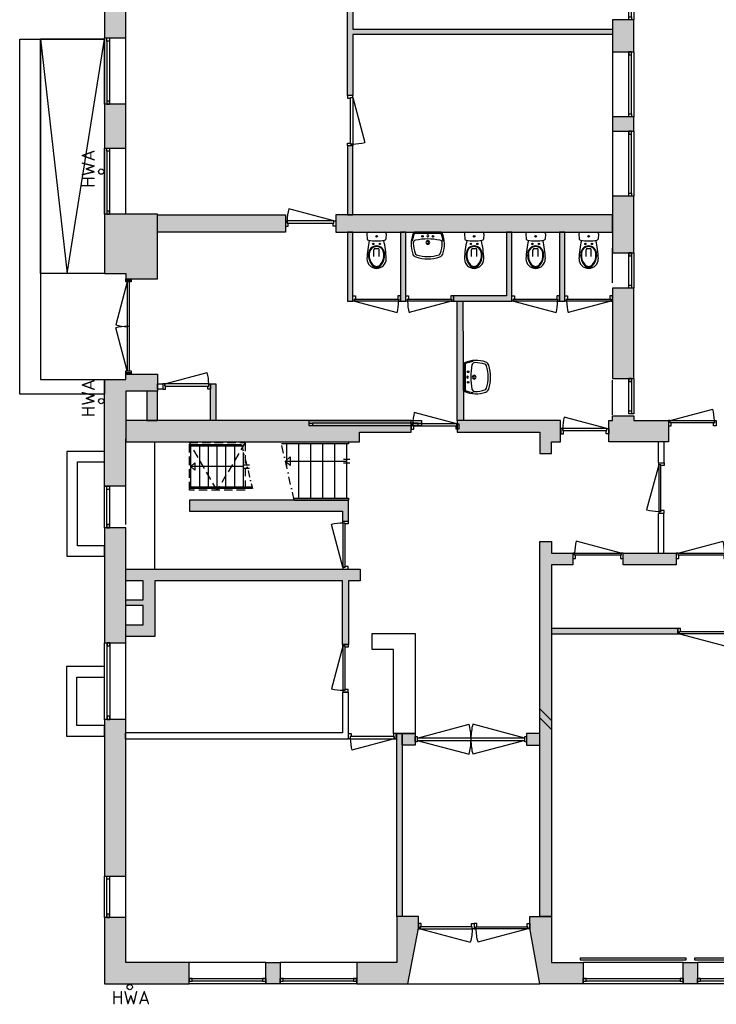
# Model space of a CAD drawing. Header units: millimetres. Extents: x 54560 to 88015, y 59799 to 99907.
# Tile 1 of 3: x 54560 to 67697, y 59819 to 78387. Entities that reach past the tile are written whole.
import ezdxf

# ---------------------------------------------------------------- set-up
doc = ezdxf.new("R2010")
doc.units = ezdxf.units.MM
doc.header["$LTSCALE"] = 100
doc.linetypes.add('DASHDOT', pattern=[25.4, 12.7, -6.35, 0, -6.35])
doc.linetypes.add('HIDDEN2', pattern=[4.7625, 3.175, -1.5875])
for name, color, linetype in [('AA21----_BUITENWAND', 252, 'Continuous'), ('AA22----_BINNENWAND', 254, 'Continuous'), ('AL21----_BUITENWAND', 3, 'Continuous'), ('AL22----_BINNENWAND', 2, 'Continuous'), ('AL24----_TRAPPEN', 1, 'Continuous'), ('AL31----_BUITENKOZIJNEN', 1, 'Continuous'), ('AL31----_DRAAIRICHTING', 8, 'HIDDEN2'), ('AL32----_BINNENKOZIJNEN', 1, 'Continuous'), ('AL34----_BALUSTRADES', 2, 'Continuous'), ('AL51----_RADIATOREN', 7, 'Continuous'), ('AL52----_RIOLERING', 1, 'Continuous'), ('AL72----_BALIE', 240, 'Continuous'), ('AL74----_SANITAIR', 7, 'Continuous'), ('AT52----_RIOLERING', 7, 'Continuous'), ('FM', 7, 'Continuous'), ('UNUSEDHATCH', 8, 'Continuous')]:
    doc.layers.add(name, color=color, linetype=linetype)
doc.styles.add('KW1C', font='isocpeur.ttf', dxfattribs={"height": 250})

# ---------------------------------------------------------------- blocks, each defined once
blk = doc.blocks.new('*U2')
blk.add_line((-35, 50), (-838, 265))
for points in [[(-900, -50), (-850, -50), (-850, 9), (-865, 9), (-865, 50), (-900, 50)], [(-865, 50), (-865, 9), (-35, 9), (-35, 50), (-865, 50)], [(0, -50), (-50, -50), (-50, 9), (-35, 9), (-35, 50), (0, 50)]]:
    blk.add_lwpolyline(points, close=True)
blk.add_arc((15, 50), 880, 165.8426, 180)
blk = doc.blocks.new('*U6')
blk.add_line((915, 100), (65, 328))
for points in [[(0, 0), (50, 0), (50, 59), (35, 59), (35, 100), (0, 100)], [(35, 100), (35, 59), (915, 59), (915, 100), (35, 100)], [(950, 0), (900, 0), (900, 59), (915, 59), (915, 100), (950, 100)]]:
    blk.add_lwpolyline(points, close=True)
blk.add_arc((915, 100), 880, 165, 180)
blk = doc.blocks.new('*U35')
blk.add_line((-36, -50), (-981, -303))
for points in [[(-1051, 50), (-1051, -50), (-1016, -50), (-1016, -9), (-1001, -9), (-1001, 50)], [(-1, 50), (-1, -50), (-36, -50), (-36, -9), (-51, -9), (-51, 50)], [(-1016, -9), (-36, -9), (-36, -50), (-1016, -50)]]:
    blk.add_lwpolyline(points, close=True)
blk.add_arc((-86, -50), 930, 180, 195.7973)
blk = doc.blocks.new('*U3')
blk.add_line((-865, 50), (-62, 265))
for points in [[(-900, -50), (-850, -50), (-850, 9), (-865, 9), (-865, 50), (-900, 50)], [(-865, 50), (-865, 9), (-35, 9), (-35, 50), (-865, 50)], [(0, -50), (-50, -50), (-50, 9), (-35, 9), (-35, 50), (0, 50)]]:
    blk.add_lwpolyline(points, close=True)
blk.add_arc((-915, 50), 880, 0, 14.1574)
blk = doc.blocks.new('*U10')
blk.add_line((915, 0), (65, -228))
for points in [[(0, 100), (50, 100), (50, 41), (35, 41), (35, 0), (0, 0)], [(35, 0), (35, 41), (915, 41), (915, 0), (35, 0)], [(950, 100), (900, 100), (900, 41), (915, 41), (915, 0), (950, 0)]]:
    blk.add_lwpolyline(points, close=True)
blk.add_arc((915, 0), 880, 180, 195)
blk = doc.blocks.new('*U12')
blk.add_line((-865, -50), (-62, -265))
for points in [[(-900, 50), (-850, 50), (-850, -9), (-865, -9), (-865, -50), (-900, -50)], [(0, 50), (-50, 50), (-50, -9), (-35, -9), (-35, -50), (0, -50)], [(-865, -50), (-865, -9), (-35, -9), (-35, -50), (-865, -50)]]:
    blk.add_lwpolyline(points, close=True)
blk.add_arc((-915, -50), 880, 345.8426, 0)
blk = doc.blocks.new('*U1')
blk.add_line((-35, -50), (-838, -265))
for points in [[(-900, 50), (-850, 50), (-850, -9), (-865, -9), (-865, -50), (-900, -50)], [(0, 50), (-50, 50), (-50, -9), (-35, -9), (-35, -50), (0, -50)], [(-865, -50), (-865, -9), (-35, -9), (-35, -50), (-865, -50)]]:
    blk.add_lwpolyline(points, close=True)
blk.add_arc((15, -50), 880, 180, 194.1574)
blk = doc.blocks.new('wc10')
at = {"lineweight": -3}
for points in [[(-453, 50), (-330, 50)], [(-305, 25), (-305, -25)], [(-27, 183), (-127, 177)], [(0, 158), (0, 0), (0, -158)], [(-453, -50), (-330, -50)], [(-27, -183), (-127, -177)]]:
    blk.add_lwpolyline(points, dxfattribs=at)
for centre, radius in [((-218, 62), 12.5), ((-218, 62), 10), ((-75, 0), 15), ((-75, 0), 12.5), ((-75, 0), 10), ((-218, -62), 12.5), ((-218, -62), 10)]:
    blk.add_circle(centre, radius, dxfattribs=at)
for centre, radius, start, end in [((-498, 0), 182, 90, 270), ((-556, 0), 106, 134.7603, 225.2397), ((-549, 0), 93.8, 126.8699, 233.1301), ((-434, -138), 289, 84.2072, 132.6627), ((-433, -125), 264, 83.9494, 130.7587), ((-590, -1815), 2000, 77.3702, 87.3571), ((-405, 0), 150, 270, 90), ((-405, 0), 138, 270, 90), ((-330, 25), 25, 0, 90), ((763, 0), 926, 170.5735, 189.4265), ((-125, 152), 25, 93.8141, 180), ((-25, 158), 25, 0, 93.8141), ((-434, 138), 289, 227.3373, 275.7928), ((-433, 125), 264, 229.2413, 276.0507), ((-590, 1815), 2000, 272.6429, 282.6298), ((-330, -25), 25, 270, 0), ((-125, -152), 25, 180, 266.1858), ((-25, -158), 25, 266.1859, 0)]:
    blk.add_arc(centre, radius, start, end, dxfattribs=at)
blk = doc.blocks.new('wt10')
at = {"lineweight": -3}
blk.add_lwpolyline([(-270, -12, 0.195425), (-282, -411, 0.228995), (-225, -465, 0.080846), (0, -500, 0.080846), (225, -465, 0.228995), (282, -411, 0.195425), (270, -12, 0.296797), (251, 0), (0, 0), (-251, 0, 0.296797)], format="xyb", close=True, dxfattribs=at)
blk.add_lwpolyline([(248, -20), (0, -20), (-248, -20)], dxfattribs=at)
for centre in [(-100, -77), (100, -77)]:
    blk.add_circle(centre, 15, dxfattribs=at)
for centre, radius, start, end in [((215, -226), 510, 156.4916, 173.6741), ((-219, -203), 55, 101.8459, 183.0968), ((-248, -25), 5, 90.0001, 156.4916), ((7, -1280), 1155, 90.3558, 101.8459), ((0, -192), 36, 90, 270), ((0, -192), 23, 90, 270), ((0, -67), 17.5, 90, 270), ((0, -67), 17.5, 270, 90), ((-7, -1280), 1155, 78.1541, 89.6442), ((0, -192), 36, 270, 90), ((0, -192), 23, 270, 90), ((219, -203), 55, 356.9032, 78.1541), ((248, -25), 5, 23.5084, 89.9999), ((-215, -226), 510, 6.3259, 23.5084), ((515, -163), 790, 183.0968, 196.903), ((-515, -163), 790, 343.097, 356.9032), ((-198, -380), 45, 196.903, 252.0621), ((-7, 210), 665, 252.0621, 270.5662), ((7, 210), 665, 269.4338, 287.9379), ((198, -380), 45, 287.9379, 343.097)]:
    blk.add_arc(centre, radius, start, end, dxfattribs=at)
blk = doc.blocks.new('*U16')
at = {"layer": 'AL32----_BINNENKOZIJNEN'}
for points in [[(-2065, 21), (-1085, 283)], [(-35, 21), (-1015, 283)], [(-1050, 21), (-1050, -21)], [(-2065, -21), (-1085, -283)], [(-35, -21), (-1015, -283)]]:
    blk.add_lwpolyline(points, dxfattribs=at)
for points in [[(-2100, 50), (-2065, 50), (-2065, -50), (-2100, -50)], [(-2065, 21), (-2065, -21), (-35, -21), (-35, 21)], [(-35, 50), (0, 50), (0, -50), (-35, -50)]]:
    blk.add_lwpolyline(points, close=True, dxfattribs=at)
for centre, start, end in [((-2065, 21), 359.9993, 15), ((-35, 21), 165, 180.0007), ((-2065, -21), 345, 0.0007), ((-35, -21), 179.9993, 195)]:
    blk.add_arc(centre, 1015, start, end, dxfattribs=at)
blk = doc.blocks.new('HWA riolering')
at = {"layer": 'AL52----_RIOLERING'}
blk.add_circle((0, 0), 50, dxfattribs=at)
blk = doc.blocks.new('*U30')
at = {"layer": 'AL31----_BUITENKOZIJNEN'}
for points in [[(-1750, 50), (-1715, 50), (-1715, -50), (-1750, -50)], [(-1715, 21), (-1715, -21), (-35, -21), (-35, 21)], [(-35, 50), (0, 50), (0, -50), (-35, -50)]]:
    blk.add_lwpolyline(points, close=True, dxfattribs=at)
for points in [[(-875, 21), (-875, -21)], [(-1715, -21), (-904, -238)], [(-35, -21), (-846, -238)]]:
    blk.add_lwpolyline(points, dxfattribs=at)
for centre, start, end in [((-1715, -21), 345, 0), ((-35, -21), 180, 195)]:
    blk.add_arc(centre, 840, start, end, dxfattribs=at)
blk = doc.blocks.new('trap_k0')
at = {"lineweight": -3}
blk.add_line((1011, 415), (30, 415), dxfattribs=at)
for points in [[(989, 800), (0, 800), (0, 830)], [(0, 800), (0, 830), (982, 830)], [(30, 30), (30, 800)], [(195, 30), (195, 800)], [(360, 30), (360, 800)], [(525, 30), (525, 800)], [(690, 30), (690, 800)], [(855, 30), (855, 800)], [(1020, 30), (1020, 678)], [(1036, 445), (1136, 445)], [(1036, 385), (1136, 385)], [(1190, 0), (0, 0), (0, 30), (1183, 30)]]:
    blk.add_lwpolyline(points, dxfattribs=at)
at = {"linetype": 'DASHDOT', "lineweight": -3, "ltscale": 0.1}
blk.add_lwpolyline([(982, 830), (1190, 0)], dxfattribs=at)
at = {"lineweight": -3}
blk.add_lwpolyline([(30, 415), (105, 483), (105, 347)], close=True, dxfattribs=at)
blk = doc.blocks.new('trap18')
at = {"lineweight": -3}
blk.add_line((-1000, -306), (-30, -306), dxfattribs=at)
for points in [[(-1069, 0), (0, 0), (0, -30), (-1062, -30)], [(-980, -30), (-980, -395)], [(-790, -30), (-790, -895)], [(-600, -30), (-600, -895)], [(-410, -30), (-410, -895)], [(-220, -30), (-220, -895)], [(-30, -30), (-30, -895)], [(-80, -276), (20, -276)], [(-80, -336), (20, -336)], [(-867, -895), (0, -895), (0, -925)], [(0, -895), (0, -925), (-861, -925)]]:
    blk.add_lwpolyline(points, dxfattribs=at)
at = {"linetype": 'DASHDOT', "lineweight": -3, "ltscale": 0.1}
blk.add_lwpolyline([(-861, -925), (-1069, 0)], dxfattribs=at)
at = {"lineweight": -3}
blk.add_lwpolyline([(-1000, -306), (-925, -238), (-925, -375)], close=True, dxfattribs=at)
blk = doc.blocks.new('31_buitenkozijn_b2115')
at = {"layer": 'AL31----_BUITENKOZIJNEN', "lineweight": -3}
for points in [[(1057.5, 0), (-1057.5, 0), (-1057.5, 100), (1057.5, 100)], [(-997.5, 50), (-997.5, 0), (-1057.5, 0), (-1057.5, 50)], [(1057.5, 50), (1057.5, 0), (997.5, 0), (997.5, 50)]]:
    blk.add_lwpolyline(points, close=True, dxfattribs=at)
blk.add_lwpolyline([(997.5, 50), (-997.5, 50)], dxfattribs=at)
blk = doc.blocks.new('31_buitenkozijn_b1230')
at = {"layer": 'AL31----_BUITENKOZIJNEN', "lineweight": -3}
for points in [[(615, 0), (-615, 0), (-615, 95), (615, 95)], [(-615, 0), (-555, 0), (-555, 50), (-615, 50)], [(615, 50), (615, 0), (555, 0), (555, 50)]]:
    blk.add_lwpolyline(points, close=True, dxfattribs=at)
blk.add_lwpolyline([(555, 50), (-555, 50)], dxfattribs=at)
blk = doc.blocks.new('31_buitenkozijn_b1440')
at = {"layer": 'AL31----_BUITENKOZIJNEN', "lineweight": -3}
for points in [[(-722.5, -50), (-662.5, -50), (-662.5, 0), (-722.5, 0)], [(-722.5, 0), (722.5, 0), (722.5, -100), (-722.5, -100)], [(662.5, -50), (722.5, -50), (722.5, 0), (662.5, 0)]]:
    blk.add_lwpolyline(points, close=True, dxfattribs=at)
blk.add_lwpolyline([(662.5, -50), (-662.5, -50)], dxfattribs=at)
blk = doc.blocks.new('31_buitenkozijn_b1890')
at = {"layer": 'AL31----_BUITENKOZIJNEN', "lineweight": -3}
for points in [[(945, 0), (-945, 0), (-945, 100), (945, 100)], [(-885, 50), (-945, 50), (-945, 0), (-885, 0)], [(945, 50), (885, 50), (885, 0), (945, 0)]]:
    blk.add_lwpolyline(points, close=True, dxfattribs=at)
blk.add_lwpolyline([(-885, 50), (885, 50)], dxfattribs=at)
blk = doc.blocks.new('*U49')
at = {"layer": 'AL31----_BUITENKOZIJNEN', "lineweight": -3, "rotation": 180}
blk.add_blockref('31_buitenkozijn_b1890', (-5, 50), dxfattribs=at)
blk = doc.blocks.new('*U50')
at = {"layer": 'AL31----_BUITENKOZIJNEN', "color": 0, "linetype": 'ByBlock', "lineweight": -2, "transparency": 16777216}
for p in [(0, 0), (2155, 0), (4310, 0)]:
    blk.add_blockref('*U49', p, dxfattribs=at)
blk = doc.blocks.new('31_buitenkozijn_b0780')
at = {"layer": 'AL31----_BUITENKOZIJNEN', "lineweight": -3}
for points in [[(-390, 95), (390, 95), (390, 0), (-390, 0)], [(-390, 0), (-330, 0), (-330, 50), (-390, 50)], [(390, 50), (390, 0), (330, 0), (330, 50)]]:
    blk.add_lwpolyline(points, close=True, dxfattribs=at)
blk.add_lwpolyline([(-390, 50), (390, 50)], dxfattribs=at)
blk = doc.blocks.new('31_buitenkozijn_b0670')
at = {"layer": 'AL31----_BUITENKOZIJNEN', "lineweight": -3}
for points in [[(-335, 95), (335, 95), (335, 0), (-335, 0)], [(-335, 0), (-275, 0), (-275, 50), (-335, 50)], [(335, 50), (335, 0), (275, 0), (275, 50)]]:
    blk.add_lwpolyline(points, close=True, dxfattribs=at)
blk.add_lwpolyline([(-335, 50), (335, 50)], dxfattribs=at)
blk = doc.blocks.new('31_buitenkozijn_b1250')
at = {"layer": 'AL31----_BUITENKOZIJNEN', "lineweight": -3}
for points in [[(625, 0), (-625, 0), (-625, 95), (625, 95)], [(-625, 0), (-565, 0), (-565, 50), (-625, 50)], [(625, 50), (625, 0), (565, 0), (565, 50)]]:
    blk.add_lwpolyline(points, close=True, dxfattribs=at)
blk.add_lwpolyline([(565, 50), (-565, 50)], dxfattribs=at)
blk = doc.blocks.new('*U104')
at = {"layer": 'AL32----_BINNENKOZIJNEN'}
for points in [[(-950, -50), (-915, -50), (-915, -9), (-900, -9), (-900, 50), (-950, 50)], [(-50, 50), (-50, -9), (-35, -9), (-35, -50), (0, -50), (0, 50)], [(-915, -9), (-35, -9), (-35, -50), (-915, -50)]]:
    blk.add_lwpolyline(points, close=True, dxfattribs=at)
blk.add_lwpolyline([(-915, -50), (-65, -278)], dxfattribs=at)
blk.add_arc((-915, -50), 880, 345, 359.9987, dxfattribs=at)
blk = doc.blocks.new('*U106')
at = {"layer": 'AL32----_BINNENKOZIJNEN'}
for points in [[(-950, -50), (-915, -50), (-915, -9), (-900, -9), (-900, 50), (-950, 50)], [(-50, 50), (-50, -9), (-35, -9), (-35, -50), (0, -50), (0, 50)], [(-915, -9), (-35, -9), (-35, -50), (-915, -50)]]:
    blk.add_lwpolyline(points, close=True, dxfattribs=at)
blk.add_lwpolyline([(-35, -50), (-885, -277)], dxfattribs=at)
blk.add_arc((-35, -51), 880, 179.9276, 194.9263, dxfattribs=at)

msp = doc.modelspace()

# ---------------------------------------------------------------- hatches: boundary and pattern name
at = {"layer": 'AA21----_BUITENWAND'}
h = msp.add_hatch(color=256, dxfattribs=at)
h.dxf.hatch_style = 1
h.paths.add_polyline_path([(56160, 66637), (56560, 66637), (56560, 68807), (56160, 68807)])
h.paths.add_polyline_path([(56560, 71382), (56557, 69587), (56160, 69587), (56160, 71602), (56560, 71602), (56560, 71702), (57160, 71702), (57160, 71382)])
h.paths.add_polyline_path([(56160, 73602), (56560, 73602), (56560, 73502), (57160, 73502), (57160, 74717), (56160, 74717)])
h.paths.add_polyline_path([(56160, 99907), (56160, 98007), (56480, 98007), (56480, 99507), (60780, 99507), (60780, 99907)])
h.paths.add_polyline_path([(56160, 87372), (56160, 84732), (56560, 84732), (56560, 85357), (56445, 85357), (56445, 86917), (56560, 86917), (56560, 87372)])
h.paths.add_polyline_path([(56560, 89157), (56560, 91797), (56160, 91797), (56164, 89157)])
h.paths.add_polyline_path([(56560, 82942), (56160, 82942), (56160, 80117), (56560, 80117)])
h.paths.add_polyline_path([(56560, 78867), (56160, 78867), (56160, 78042), (56560, 78042)])
h.paths.add_polyline_path([(56160, 75967), (56560, 75967), (56560, 76792), (56160, 76792)])
h.paths.add_polyline_path([(56160, 93582), (56160, 96217), (56480, 96217), (56480, 94217), (56560, 94217), (56560, 93582)])
h = msp.add_hatch(color=256, dxfattribs=at)
h.dxf.hatch_style = 1
h.paths.add_polyline_path([(66140, 84607), (66140, 87307), (65740, 87307), (65740, 86917), (65855, 86917), (65855, 85357), (65740, 85357), (65740, 84607)])
h.paths.add_polyline_path([(66140, 73322), (65740, 73322), (65740, 71622), (66140, 71622)])
h.paths.add_polyline_path([(66140, 75057), (65740, 75057), (65740, 73992), (66140, 73992)])
h.paths.add_polyline_path([(66140, 76552), (65740, 76552), (65740, 76287), (66140, 76287)])
h.paths.add_polyline_path([(66140, 78382), (65740, 78382), (65740, 77782), (66140, 77782)])
h.paths.add_polyline_path([(66140, 79612), (66140, 79877), (65740, 79877), (65740, 79612)])
h.paths.add_polyline_path([(66140, 82807), (65740, 82807), (65740, 81107), (66140, 81107)])
h.paths.add_polyline_path([(65740, 91807), (65740, 89107), (66140, 89107), (66140, 91807)])
h.paths.add_polyline_path([(66140, 96307), (65700, 96307), (65700, 95517), (65810, 95517), (65810, 94217), (65740, 94217), (65740, 93607), (66140, 93607)])
h.paths.add_polyline_path([(65700, 99507), (65700, 98107), (66140, 98107), (66140, 99907), (61575, 99907), (61575, 99507)])
h = msp.add_hatch(color=256, dxfattribs=at)
h.dxf.hatch_style = 1
h.paths.add_polyline_path([(86195, 73227), (86825, 73227), (86825, 72827), (86195, 72828)])
h.paths.add_polyline_path([(85525, 73227), (85000, 73227), (85000, 72827), (85525, 72827)])
h.paths.add_polyline_path([(83715, 72442), (83715, 72827), (83885, 72827), (83885, 73227), (83315, 73227), (83315, 72442)])
h.paths.add_polyline_path([(83315, 71322), (83315, 70827), (83205, 70827), (83205, 70427), (83715, 70427), (83715, 71322)])
h.paths.add_polyline_path([(80340, 70827), (80340, 70427), (81405, 70427), (81405, 70827)])
h.paths.add_polyline_path([(77860, 70827), (77860, 70427), (79220, 70427), (79220, 70827)])
h.paths.add_polyline_path([(75370, 70827), (76735, 70827), (76735, 70427), (75370, 70427)])
h.paths.add_polyline_path([(72885, 70827), (74250, 70827), (74250, 70427), (72885, 70427)])
h.paths.add_polyline_path([(70400, 70827), (71765, 70827), (71765, 70427), (70400, 70427)])
h.paths.add_polyline_path([(68600, 70827), (69280, 70827), (69280, 70427), (68600, 70427)])
h.paths.add_polyline_path([(65668, 70827), (65740, 70827), (65740, 70917), (66140, 70917), (66140, 70827), (66795, 70827), (66795, 70427), (65668, 70427)])
h = msp.add_hatch(color=256, dxfattribs=at)
h.dxf.hatch_style = 1
h.paths.add_polyline_path([(56160, 62237), (56560, 62237), (56560, 65192), (56160, 65192)])
h = msp.add_hatch(color=256, dxfattribs=at)
h.dxf.hatch_style = 1
h.paths.add_polyline_path([(56160, 60207), (57755, 60207), (57755, 60607), (56560, 60607), (56560, 61457), (56160, 61457)])
h.paths.add_polyline_path([(59470, 60205), (59200, 60207), (59200, 60607), (59470, 60607)])
h.paths.add_polyline_path([(61770, 60206), (61880, 60206), (62080, 61257), (62080, 61477), (61670, 61477), (61670, 60607), (60915, 60607), (60915, 60207), (61770, 60207)])
h.paths.add_polyline_path([(64590, 61477), (64590, 60607), (65185, 60607), (65185, 60207), (64370, 60207), (64180, 61257), (64180, 61477)])
h.paths.add_polyline_path([(67340, 60207), (67075, 60207), (67075, 60607), (67340, 60607)])
h.paths.add_polyline_path([(69495, 60207), (69495, 60607), (69230, 60607), (69230, 60207)])
h.paths.add_polyline_path([(71385, 60207), (71385, 60607), (72725, 60607), (72725, 60207)])
h.paths.add_polyline_path([(74880, 60207), (74615, 60207), (74615, 60607), (74880, 60607)])
h.paths.add_polyline_path([(76770, 60207), (77035, 60207), (77035, 60607), (76770, 60607)])
h.paths.add_polyline_path([(78925, 60207), (78925, 60607), (80265, 60607), (80265, 60207)])
h.paths.add_polyline_path([(82155, 60207), (82420, 60207), (82420, 60607), (82155, 60607)])
h.paths.add_polyline_path([(84310, 60207), (84575, 60207), (84575, 60607), (84310, 60607)])
at = {"layer": 'AA22----_BINNENWAND'}
h = msp.add_hatch(color=256, dxfattribs=at)
h.dxf.hatch_style = 1
h.paths.add_polyline_path([(60840, 76957), (60740, 76957), (60740, 79287), (60840, 79287), (60840, 78207), (65740, 78207), (65740, 78107), (60840, 78107)])
h.paths.add_polyline_path([(60840, 81207), (60840, 80237), (60740, 80237), (60740, 81207), (61170, 81207), (61170, 81427), (60740, 81427), (60740, 81207)])
h.paths.add_polyline_path([(60740, 74377), (60740, 73077), (60840, 73077), (60840, 74377)])
h.paths.add_polyline_path([(60840, 74707), (60840, 76007), (60740, 76007), (60740, 74707)])
h = msp.add_hatch(color=256, dxfattribs=at)
h.dxf.hatch_style = 1
h.paths.add_polyline_path([(57160, 74707), (59570, 74707), (59570, 74377), (57160, 74377)])
h.paths.add_polyline_path([(65740, 74707), (60520, 74707), (60520, 74377), (65740, 74377)])
h = msp.add_hatch(color=256, dxfattribs=at)
h.dxf.hatch_style = 1
h.paths.add_polyline_path([(61740, 74377), (61740, 73077), (61840, 73077), (61840, 74377)])
h = msp.add_hatch(color=256, dxfattribs=at)
h.dxf.hatch_style = 1
h.paths.add_polyline_path([(63740, 74377), (63740, 73177), (62740, 73177), (62740, 73077), (63840, 73077), (63840, 74377)])
h = msp.add_hatch(color=256, dxfattribs=at)
h.dxf.hatch_style = 1
h.paths.add_polyline_path([(64740, 74377), (64740, 73077), (64840, 73077), (64840, 74377)])
h = msp.add_hatch(color=256, dxfattribs=at)
h.dxf.hatch_style = 1
h.paths.add_polyline_path([(62920, 73077), (62930, 70827), (62810, 70827), (62810, 73077)])
h = msp.add_hatch(color=256, dxfattribs=at)
h.dxf.hatch_style = 1
h.paths.add_polyline_path([(57160, 70827), (57160, 71382), (56960, 71382), (56960, 70827)])
h.paths.add_polyline_path([(58160, 70827), (58160, 71517), (58260, 71517), (58260, 70827)])
h = msp.add_hatch(color=256, dxfattribs=at)
h.dxf.hatch_style = 1
h.paths.add_polyline_path([(62810, 70827), (62810, 70607), (64370, 70607), (64370, 70207), (64590, 70207), (64590, 70427), (64760, 70427), (64760, 70827)])
h.paths.add_polyline_path([(56560, 70827), (56560, 70427), (60970, 70427), (60970, 70607), (61940, 70607), (61940, 70827)])
h = msp.add_hatch(color=256, dxfattribs=at)
h.dxf.hatch_style = 1
h.paths.add_polyline_path([(60650, 68927), (60760, 68927), (60760, 69327), (57760, 69327), (57760, 69117), (60650, 69117)])
edge = h.paths.add_edge_path(flags=16)
edge.add_line((59736, 69327), (60760, 69327))
h = msp.add_hatch(color=256, dxfattribs=at)
h.dxf.hatch_style = 1
h.paths.add_polyline_path([(64590, 66807), (66970, 66807), (66970, 66907), (64590, 66907)])
edge = h.paths.add_edge_path()
edge.add_line((64611, 68107), (64590, 68107))
edge.add_line((64590, 68107), (64590, 61477))
edge.add_line((64590, 61477), (64370, 61477))
edge.add_line((64370, 61477), (64370, 68547))
edge.add_line((64370, 68547), (64590, 68547))
edge.add_line((64590, 68547), (64590, 68327))
edge.add_line((64590, 68327), (64990, 68327))
edge.add_line((64990, 68327), (64990, 68107))
edge.add_line((64990, 68107), (64590, 68107))
h.paths.add_polyline_path([(64370, 64927), (64120, 64927), (64120, 64707), (64370, 64707)])
h.paths.add_polyline_path([(61770, 64927), (62020, 64927), (62020, 64707), (61770, 64707)])
h.paths.add_polyline_path([(61660, 64927), (61770, 64927), (61770, 61477), (61670, 61477), (61670, 64927)])
edge = h.paths.add_edge_path(flags=0)
edge.add_line((61660, 64827), (61660, 64867))
h = msp.add_hatch(color=256, dxfattribs=at)
h.dxf.hatch_style = 1
h.paths.add_polyline_path([(64590, 68107), (64590, 61477), (64370, 61477), (64370, 68547), (64590, 68547), (64590, 68327), (64990, 68327), (64990, 68107)])
h = msp.add_hatch(color=256, dxfattribs=at)
h.dxf.hatch_style = 1
h.paths.add_polyline_path([(65940, 68327), (66940, 68327), (66940, 68107), (65940, 68107)])
h.paths.add_polyline_path([(68990, 68107), (68990, 68327), (67890, 68327), (67890, 68107)])
h.paths.add_polyline_path([(70910, 68107), (70090, 68107), (70090, 68327), (70910, 68327)])
h.paths.add_polyline_path([(72790, 68107), (72310, 68107), (72310, 67907), (72090, 67907), (72092, 68107), (71860, 68107), (71860, 68327), (72790, 68327)])
h.paths.add_polyline_path([(74490, 68327), (74490, 68107), (73790, 68107), (73790, 68327)])
h.paths.add_polyline_path([(76290, 68107), (75440, 68107), (75440, 68327), (76290, 68327)])
h.paths.add_polyline_path([(78090, 68107), (77390, 68107), (77390, 68327), (78090, 68327)])
h.paths.add_polyline_path([(80540, 68107), (80540, 68327), (79190, 68327), (79190, 68107), (79810, 68107), (79810, 67907), (80030, 67907), (80030, 68107)])
h.paths.add_polyline_path([(82339, 68107), (82339, 68327), (81490, 68327), (81490, 68107)])
h.paths.add_polyline_path([(86140, 68107), (85240, 68107), (85240, 68327), (86140, 68327)])
h.paths.add_polyline_path([(84290, 68107), (83440, 68107), (83440, 68327), (84290, 68327)])
h = msp.add_hatch(color=256, dxfattribs=at)
h.dxf.hatch_style = 1
h.paths.add_polyline_path([(60650, 65707), (60760, 65707), (60650, 65707), (60650, 64937), (56550, 64937), (56550, 64827), (60760, 64827), (60760, 64867), (60760, 65707)], flags=17)
h.paths.add_polyline_path([(60650, 65707), (60760, 65707)], flags=0)
edge = h.paths.add_edge_path(flags=17)
edge.add_line((60650, 65707), (60760, 65707))
edge.add_line((60650, 65707), (60650, 64937))
edge.add_line((60650, 64937), (56550, 64937))
edge.add_line((56550, 64937), (56550, 64827))
edge.add_line((56550, 64827), (60760, 64827))
edge.add_line((60760, 64827), (60760, 64867))
edge.add_line((60760, 64867), (60760, 65707))
h.paths.add_polyline_path([(56890, 67337), (56560, 67337), (56560, 67447), (56890, 67447), (56890, 67807), (56560, 67807), (56560, 68027), (60980, 68027), (60980, 67807), (60760, 67807), (60760, 66607), (60650, 66607), (60650, 67807), (57110, 67807), (57110, 66757), (56560, 66757), (56560, 66977), (56890, 66977), (56890, 67337)])

# ---------------------------------------------------------------- linework, layer by layer
msp.add_line((57110, 68027), (57110, 70427))
at = {"layer": 'AL21----_BUITENWAND', "lineweight": -3}
for points in [[(56560, 78867), (56160, 78867), (56160, 78042), (56560, 78042)], [(66140, 78382), (65740, 78382), (65740, 77782), (66140, 77782)], [(56160, 75967), (56560, 75967), (56560, 76792), (56160, 76792)], [(66140, 76552), (65740, 76552), (65740, 76287), (66140, 76287)], [(66140, 75057), (65740, 75057), (65740, 73992), (66140, 73992)], [(66140, 73322), (65740, 73322), (65740, 71622), (66140, 71622)], [(56560, 71382), (56557, 69587), (56160, 69587), (56160, 71602), (56560, 71602), (56560, 71702), (57160, 71702), (57160, 71382)], [(65668, 70827), (65740, 70827), (65740, 70917), (66140, 70917), (66140, 70827), (66795, 70827), (66795, 70427), (65668, 70427)], [(56160, 66637), (56560, 66637), (56560, 68807), (56160, 68807)], [(56160, 62237), (56560, 62237), (56560, 65192), (56160, 65192)], [(61770, 60206), (61880, 60206), (62080, 61257), (62080, 61477), (61670, 61477), (61670, 60607), (60915, 60607), (60915, 60207), (61770, 60207)], [(64590, 61477), (64590, 60607), (65185, 60607), (65185, 60207), (64370, 60207), (64180, 61257), (64180, 61477)], [(56160, 60207), (57755, 60207), (57755, 60607), (56560, 60607), (56560, 61457), (56160, 61457)], [(59470, 60205), (59200, 60207), (59200, 60607), (59470, 60607)], [(67340, 60207), (67075, 60207), (67075, 60607), (67340, 60607)]]:
    msp.add_lwpolyline(points, close=True, dxfattribs=at)
at = {"layer": 'AL21----_BUITENWAND'}
for points in [[(56160, 73602), (56560, 73602), (56560, 73502), (57160, 73502), (57160, 74717), (56160, 74717)], [(56160, 70047), (56160, 70247), (55650, 70247), (55450, 70247), (55450, 68467), (55450, 68267), (56160, 68267), (56160, 68467), (55650, 68467), (55650, 70047)], [(56160, 65987), (56160, 66187), (55640, 66187), (55440, 66187), (55440, 65077), (55440, 64877), (56160, 64877), (56160, 65077), (55640, 65077), (55640, 65987)]]:
    msp.add_lwpolyline(points, close=True, dxfattribs=at)
at = {"layer": 'AL22----_BINNENWAND', "lineweight": -3}
for points in [[(60840, 76957), (60740, 76957), (60740, 79287), (60840, 79287), (60840, 78207), (65740, 78207), (65740, 78107), (60840, 78107)], [(60840, 74707), (60840, 76007), (60740, 76007), (60740, 74707)], [(65740, 74707), (60520, 74707), (60520, 74377), (65740, 74377)], [(60740, 74377), (60740, 73077), (60840, 73077), (60840, 74377)], [(61740, 74377), (61740, 73077), (61840, 73077), (61840, 74377)], [(63740, 74377), (63740, 73177), (62740, 73177), (62740, 73077), (63840, 73077), (63840, 74377)], [(64740, 74377), (64740, 73077), (64840, 73077), (64840, 74377)], [(62920, 73077), (62930, 70827), (62810, 70827), (62810, 73077)], [(58160, 70827), (58160, 71517), (58260, 71517), (58260, 70827)], [(56560, 70827), (56560, 70427), (60970, 70427), (60970, 70607), (61940, 70607), (61940, 70827)], [(62810, 70827), (62810, 70607), (64370, 70607), (64370, 70207), (64590, 70207), (64590, 70427), (64760, 70427), (64760, 70827)], [(60650, 68927), (60760, 68927), (60760, 69327), (57760, 69327), (57760, 69117), (60650, 69117)], [(65940, 68327), (66940, 68327), (66940, 68107), (65940, 68107)], [(56890, 67337), (56560, 67337), (56560, 67447), (56890, 67447), (56890, 67807), (56560, 67807), (56560, 68027), (60980, 68027), (60980, 67807), (60760, 67807), (60760, 66607), (60650, 66607), (60650, 67807), (57110, 67807), (57110, 66757), (56560, 66757), (56560, 66977), (56890, 66977), (56890, 67337)], [(64590, 66807), (66970, 66807), (66970, 66907), (64590, 66907)], [(61770, 64927), (62020, 64927), (62020, 64707), (61770, 64707)], [(64370, 64927), (64120, 64927), (64120, 64707), (64370, 64707)]]:
    msp.add_lwpolyline(points, close=True, dxfattribs=at)
at = {"layer": 'AL22----_BINNENWAND'}
for points in [[(57160, 74707), (59570, 74707), (59570, 74377), (57160, 74377)], [(57160, 70827), (57160, 71382), (56960, 71382), (56960, 70827)], [(60650, 65707), (60760, 65707), (60650, 65707), (60650, 64937), (56550, 64937), (56550, 64827), (60760, 64827), (60760, 64867), (60760, 65707)], [(61660, 64927), (61770, 64927), (61770, 61477), (61670, 61477), (61670, 64927)]]:
    msp.add_lwpolyline(points, close=True, dxfattribs=at)
at = {"layer": 'AL22----_BINNENWAND', "lineweight": -3}
for points in [[(59736, 69327), (60760, 69327)], [(64611, 68107), (64590, 68107), (64590, 61477), (64370, 61477), (64370, 68547), (64590, 68547), (64590, 68327), (64990, 68327), (64990, 68107), (64590, 68107)], [(61660, 64827), (61660, 64867)]]:
    msp.add_lwpolyline(points, dxfattribs=at)
at = {"layer": 'AL24----_TRAPPEN'}
for points in [[(54950, 78017), (56160, 78017), (56160, 73602), (54950, 73602)], [(54950, 78017), (55455, 73602), (56160, 78017)]]:
    msp.add_lwpolyline(points, close=True, dxfattribs=at)
at = {"layer": 'AL31----_BUITENKOZIJNEN', "lineweight": -3}
for p, q in [((56560, 76792), (56560, 78042)), ((65740, 77792), (65740, 76562)), ((65740, 76297), (65740, 75022)), ((56560, 74717), (56560, 75967)), ((65740, 73427), (65740, 74077)), ((65740, 70937), (65740, 71587)), ((56560, 68867), (56560, 69847)), ((56160, 65182), (56160, 66627)), ((56210, 65182), (56210, 66627)), ((56560, 65182), (56560, 66627)), ((56560, 61457), (56560, 62227)), ((59200, 60607), (57760, 60607)), ((60915, 60607), (59475, 60607)), ((67075, 60607), (65185, 60607)), ((69230, 60607), (67340, 60607))]:
    msp.add_line(p, q, dxfattribs=at)
at = {"layer": 'AL31----_BUITENKOZIJNEN'}
for points in [[(56660, 73502), (56660, 73477), (56560, 73477), (56560, 73502)], [(56660, 71727), (56660, 71702), (56560, 71702), (56560, 71727)]]:
    msp.add_lwpolyline(points, close=True, dxfattribs=at)
at = {"layer": 'AL31----_DRAAIRICHTING', "ltscale": 0.5}
msp.add_lwpolyline([(57760, 70412), (58810, 70412), (58810, 69512), (57760, 69512)], close=True, dxfattribs=at)
msp.add_lwpolyline([(58810, 70412), (58285, 69512), (57760, 70412)], dxfattribs=at)
at = {"layer": 'AL32----_BINNENKOZIJNEN', "lineweight": -3}
for p, q in [((66610, 70030), (66610, 70427)), ((66610, 68327), (66610, 69077))]:
    msp.add_line(p, q, dxfattribs=at)
at = {"layer": 'AL32----_BINNENKOZIJNEN'}
msp.add_lwpolyline([(57260, 71417), (57160, 71417), (57160, 71517), (57260, 71517)], close=True, dxfattribs=at)
at = {"layer": 'AL32----_BINNENKOZIJNEN', "lineweight": -3}
for points in [[(66712, 70027), (66712, 70427)], [(66710, 68327), (66710, 69077)]]:
    msp.add_lwpolyline(points, dxfattribs=at)
at = {"layer": 'AL34----_BALUSTRADES'}
msp.add_lwpolyline([(56160, 71602), (56160, 71322), (54560, 71322), (54560, 78017), (54950, 78017), (54950, 71602)], close=True, dxfattribs=at)
at = {"layer": 'AL51----_RADIATOREN'}
for points in [[(65130, 60687), (65130, 60657), (67130, 60657), (67130, 60687)], [(67285, 60687), (67285, 60657), (69285, 60657), (69285, 60687)]]:
    msp.add_lwpolyline(points, close=True, dxfattribs=at)
at = {"layer": 'AL72----_BALIE'}
msp.add_lwpolyline([(61610, 64927), (61610, 66512), (61210, 66512), (61210, 66812), (62020, 66812), (62020, 64927)], close=True, dxfattribs=at)
at = {"layer": 'FM'}
msp.add_line((61880, 60206), (64370, 60207), dxfattribs=at)
at = {"layer": 'UNUSEDHATCH', "color": 5, "linetype": 'Continuous'}
for p, q in [((64580, 65177), (64360, 65397)), ((64580, 65008), (64360, 65228))]:
    msp.add_line(p, q, dxfattribs=at)

# ---------------------------------------------------------------- block references
at = {"layer": 'AL24----_TRAPPEN', "lineweight": -3, "zscale": 1.189189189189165}
msp.add_blockref('trap_k0', (57760, 69547), dxfattribs=at)
at = {"layer": 'AL24----_TRAPPEN', "lineweight": -3, "xscale": 1.189189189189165, "yscale": 1.189189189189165, "zscale": 1.189189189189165}
msp.add_blockref('trap18', (60760, 70427), dxfattribs=at)
at = {"layer": 'AL31----_BUITENKOZIJNEN', "lineweight": -3}
for name, p, rotation in [('31_buitenkozijn_b1230', (66045, 78997), 270), ('31_buitenkozijn_b1230', (66045, 77167), 270), ('31_buitenkozijn_b1230', (66045, 75672), 270), ('31_buitenkozijn_b0670', (66045, 73657), 270), ('31_buitenkozijn_b0670', (66045, 71287), 270), ('31_buitenkozijn_b0780', (56255, 69197), 90), ('31_buitenkozijn_b0780', (56255, 61847), 90)]:
    msp.add_blockref(name, p, dxfattribs=dict(at, rotation=rotation))
at = {"layer": 'AL31----_BUITENKOZIJNEN'}
for name, p, rotation in [('31_buitenkozijn_b1250', (56255, 77417), 90), ('31_buitenkozijn_b1250', (56255, 75342), 90), ('*U30', (56610, 71727), 270), ('*U1', (66795, 70777), 180)]:
    msp.add_blockref(name, p, dxfattribs=dict(at, rotation=rotation))
at = {"layer": 'AL31----_BUITENKOZIJNEN', "lineweight": -3}
for name, p in [('31_buitenkozijn_b2115', (61077, 70727)), ('31_buitenkozijn_b1440', (58477, 60307)), ('31_buitenkozijn_b1440', (60192, 60307)), ('*U50', (66135, 60257))]:
    msp.add_blockref(name, p, dxfattribs=at)
at = {"layer": 'AL31----_BUITENKOZIJNEN', "xscale": -1}
msp.add_blockref('*U35', (62077, 61292), dxfattribs=at)
at = {"layer": 'AL31----_BUITENKOZIJNEN'}
msp.add_blockref('*U35', (64180, 61292), dxfattribs=at)
at = {"layer": 'AL32----_BINNENKOZIJNEN'}
for name, p, rotation in [('*U10', (60840, 76007), 90), ('*U6', (66711, 69080), 90), ('*U3', (60705, 68927), 90), ('*U104', (64990, 68277), 180), ('*U106', (66940, 68277), 180), ('*U2', (60705, 66607), 90), ('*U3', (60760, 64877), 180)]:
    msp.add_blockref(name, p, dxfattribs=dict(at, rotation=rotation))
for name, p in [('*U6', (59570, 74492)), ('*U12', (61740, 73127)), ('*U1', (62740, 73127)), ('*U12', (64740, 73127)), ('*U1', (65740, 73127)), ('*U3', (58160, 71467)), ('*U2', (62840, 70717)), ('*U2', (65668, 70628)), ('*U104', (67920, 66857)), ('*U16', (64120, 64817))]:
    msp.add_blockref(name, p, dxfattribs=at)
at = {"layer": 'AL52----_RIOLERING'}
for p, rotation in [((56098, 75522), 89.99999999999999), ((56098, 71194), 89.99999999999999), ((56635, 60145), 180)]:
    msp.add_blockref('HWA riolering', p, dxfattribs=dict(at, rotation=rotation))
at = {"layer": 'AL74----_SANITAIR', "lineweight": -3, "rotation": 90}
for name, p in [('wc10', (61290, 74377)), ('wc10', (63130, 74377)), ('wc10', (64290, 74377)), ('wc10', (65290, 74377)), ('wt10', (62940, 71647))]:
    msp.add_blockref(name, p, dxfattribs=at)
at = {"layer": 'AL74----_SANITAIR', "lineweight": -3}
msp.add_blockref('wt10', (62256, 74377), dxfattribs=at)
at = {"layer": 'FM', "rotation": 270}
msp.add_blockref('31_buitenkozijn_b1440', (56260, 65914), dxfattribs=at)

# ---------------------------------------------------------------- texts
at = {"layer": 'AL52----_RIOLERING', "char_height": 250, "attachment_point": 1, "rotation": 90, "style": 'KW1C'}
for insert in [(55727, 75217), (55727, 70890)]:
    msp.add_mtext_dynamic_manual_height_columns('HWA', width=736.34, gutter_width=1250, heights=[0], dxfattribs=dict(at, insert=insert))
at = {"layer": 'AT52----_RIOLERING', "insert": (56300, 60069), "char_height": 250, "attachment_point": 1, "style": 'KW1C'}
msp.add_mtext_dynamic_manual_height_columns('HWA', width=736.34, gutter_width=1250, heights=[0], dxfattribs=at)

doc.saveas('drawing.dxf')
